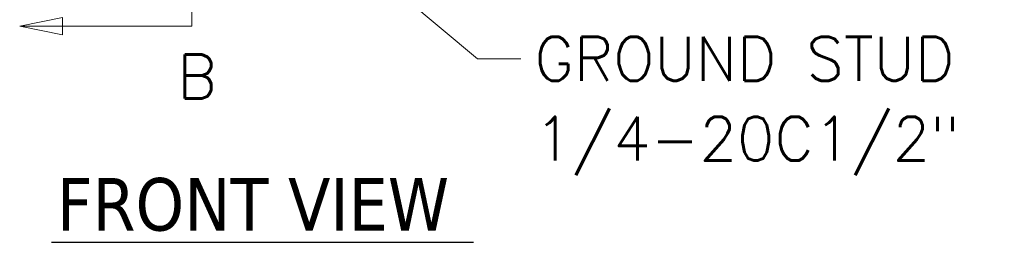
# Model space of a CAD drawing. Header units: inches. Extents: x 16 to 463, y 31 to 294.
# Tile 23 of 110: x 191 to 255, y 105 to 120. Entities that reach past the tile are written whole.
import ezdxf

# ---------------------------------------------------------------- set-up
doc = ezdxf.new("R2010")
doc.units = ezdxf.units.IN
doc.header["$LTSCALE"] = 28.571429
doc.header["$MEASUREMENT"] = 0
doc.layers.add('Section Line (ANSI)', color=7, linetype='Continuous', lineweight=5)
doc.layers.add('Symbol (ANSI)', color=7, linetype='Continuous', lineweight=5)
doc.styles.add('ROMANS', font='romans.shx')
doc.styles.add('Text Style168', font='tahoma.ttf')
doc.dimstyles.new('Default (ANSI)$7', dxfattribs={"dimscale": 28.571429, "dimtxt": 0.1, "dimasz": 0.098425, "dimexe": 0.125, "dimexo": 0.0625, "dimgap": 0.031496, "dimtad": 0, "dimtih": 1, "dimtoh": 1, "dimrnd": 1e-08, "dimzin": 0, "dimdsep": 46, "dimtxsty": 'ROMANS', "dimcen": 0.09, "dimdle": 0.393701, "dimclrd": 256, "dimclre": 256, "dimclrt": 256, "dimadec": 0, "dimazin": 0, "dimtfac": 1, "dimtofl": 0, "dimtmove": 0, "dimatfit": 3, "dimfxl": 1, "dimtolj": 1, "dimtzin": 0, "dimlwd": -1, "dimlwe": -1, "dimarcsym": 0})

# ---------------------------------------------------------------- blocks, each defined once
blk = doc.blocks.new('2dTransSection1')
at = {"layer": 'Section Line (ANSI)', "linetype": 'Continuous'}
for p, q in [((7.0842, 4.1764), (7.0842, 7.8789)), ((6.7885, 4.1959), (6.6905, 4.1764)), ((6.7885, 4.1569), (6.7885, 4.1959)), ((7.0842, 4.1764), (7.0842, 4.1924)), ((6.7885, 4.1764), (6.6905, 4.1764)), ((6.6905, 4.1764), (6.7885, 4.1569)), ((7.0842, 4.1764), (6.7885, 4.1764))]:
    blk.add_line(p, q, dxfattribs=at)
at = {"layer": 'Section Line (ANSI)', "linetype": 'Continuous', "flags": 128}
blk.add_lwpolyline([(6.7885, 4.1959), (6.6905, 4.1764), (6.7885, 4.1569), (6.7885, 4.1959)], dxfattribs=at)
at = {"layer": 'Section Line (ANSI)'}
blk.add_solid([(6.7885, 4.1959), (6.6905, 4.1764), (6.7885, 4.1569), (6.7885, 4.1959)], dxfattribs=at)
at = {"layer": 'Section Line (ANSI)', "insert": (7.0508, 4.0114), "char_height": 0.1, "attachment_point": 7, "style": 'ROMANS'}
blk.add_mtext('B', dxfattribs=at)

msp = doc.modelspace()

# ---------------------------------------------------------------- linework, layer by layer
at = {"layer": 'Symbol (ANSI)', "lineweight": 30}
msp.add_line((193.239, 105.2218), (220.8037, 105.2218), dxfattribs=at)

# ---------------------------------------------------------------- block references
at = {"layer": 'Section Line (ANSI)', "xscale": 28.57142857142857, "yscale": 28.57142857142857, "zscale": 28.57142857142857}
msp.add_blockref('2dTransSection1', (0, 0), dxfattribs=at)

# ---------------------------------------------------------------- texts
at = {"layer": 'Symbol (ANSI)', "insert": (224.7782, 118.6271), "char_height": 2.857143, "width": 31.814243, "attachment_point": 1, "line_spacing_factor": 1.093904, "style": 'ROMANS'}
msp.add_mtext('{\\fRomanS|b0|i0;\\H2.8571;GROUND STUD\\P1/4-20C1/2"}', dxfattribs=at)
at = {"layer": 'Symbol (ANSI)', "insert": (193.5819, 105.921), "char_height": 3.42857, "attachment_point": 7, "line_spacing_factor": 1.8125, "style": 'Text Style168'}
msp.add_mtext('FRONT VIEW', dxfattribs=at)

# ---------------------------------------------------------------- leaders
at = {"layer": 'Symbol (ANSI)', "annotation_type": 0, "has_hookline": 1, "hookline_direction": 0, "text_width": 30.6847}
msp.add_leader([(192.9693, 140.6036), (221.0661, 117.1986), (223.8783, 117.1986)], dimstyle='Default (ANSI)$7', override={"dimtad": 0}, dxfattribs=at)

doc.saveas('drawing.dxf')
